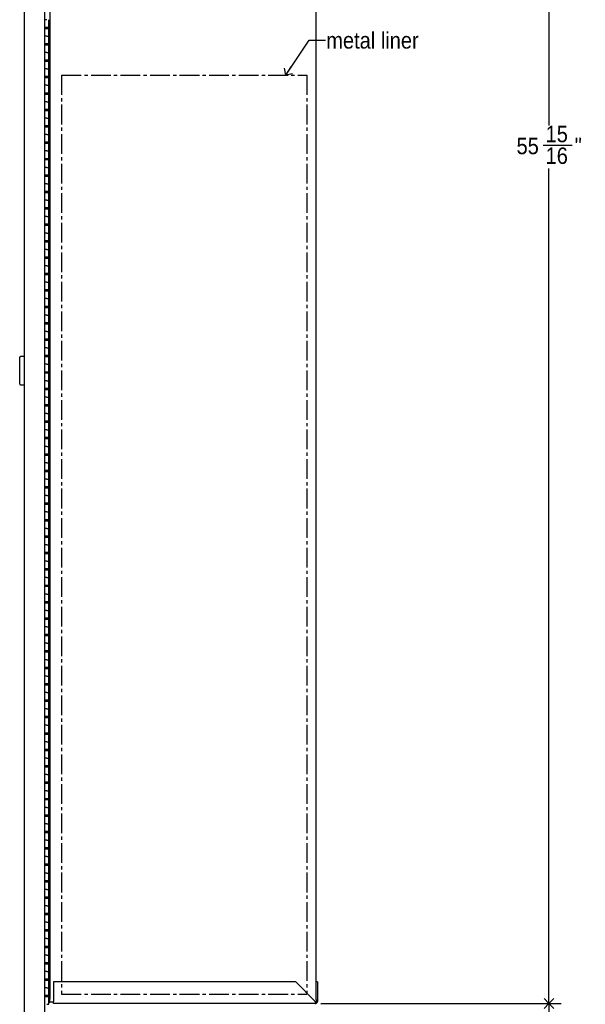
# Model space of a CAD drawing. Header units: inches. Extents: x 0 to 90, y 0 to 120.
# Tile 9 of 23: x 36 to 53, y 27 to 57. Entities that reach past the tile are written whole.
import ezdxf

# ---------------------------------------------------------------- set-up
doc = ezdxf.new("R2010")
doc.units = ezdxf.units.IN
doc.header["$MEASUREMENT"] = 0
doc.linetypes.add('SLD-Center', pattern=[0.75, 0.6, -0.05, 0.05, -0.05])
doc.linetypes.add('SLD-Solid', pattern=[0])
doc.layers.add('DIMS', color=5, linetype='SLD-Solid')
doc.layers.add('NOTES', color=1, linetype='SLD-Solid')
doc.styles.add('SLDTEXTSTYLE1', font='GOTHIC.TTF', dxfattribs={"width": 0.913})
doc.styles.get("Standard").update_dxf_attribs({"font": 'GOTHIC.TTF'})
doc.dimstyles.new('SLDDIMSTYLE1', dxfattribs={"dimtxt": 0.5, "dimasz": 0.3, "dimexe": 0, "dimexo": 0.0625, "dimgap": 0.125, "dimtad": 0, "dimtih": 1, "dimtoh": 1, "dimdec": 6, "dimrnd": 1e-09, "dimzin": 12, "dimdsep": 46, "dimlunit": 5, "dimtxsty": 'SLDTEXTSTYLE1', "dimblk1": 'OPEN90', "dimblk2": 'OPEN90', "dimsah": 1, "dimcen": 0.09, "dimadec": 0, "dimazin": 3, "dimtfac": 1, "dimtofl": 0, "dimtmove": 0, "dimatfit": 3, "dimldrblk": 'OPEN90', "dimfxl": 0, "dimfrac": 2, "dimtolj": 1, "dimtzin": 12, "dimarcsym": 0})
doc.dimstyles.new('SLDDIMSTYLE2', dxfattribs={"dimtxt": 0.18, "dimasz": 0.3, "dimexe": 0, "dimexo": 0.0625, "dimgap": 0, "dimtad": 0, "dimtih": 1, "dimtoh": 1, "dimdec": 0, "dimrnd": 1e-09, "dimzin": 0, "dimdsep": 46, "dimlunit": 5, "dimtxsty": 'Standard', "dimblk1": 'OPEN90', "dimblk2": 'OPEN90', "dimsah": 1, "dimcen": 0.09, "dimadec": 0, "dimazin": 0, "dimtfac": 0.3, "dimtdec": 0, "dimtofl": 0, "dimtmove": 0, "dimatfit": 3, "dimldrblk": 'OPEN90', "dimfxl": 0, "dimfrac": 2, "dimtolj": 1, "dimtzin": 0, "dimarcsym": 0})

# ---------------------------------------------------------------- blocks, each defined once
blk = doc.blocks.new('_Open90')
at = {"color": 0, "linetype": 'ByBlock', "lineweight": -2}
for p, q in [((0, 0), (-1, 0)), ((-0.5, 0.5), (0, 0)), ((0, 0), (-0.5, -0.5))]:
    blk.add_line(p, q, dxfattribs=at)
blk = doc.blocks.new('_D_5')
at = {"layer": 'DIMS'}
for p, q in [((45.096, 26.659), (52.423, 26.659)), ((52.048, 26.659), (52.048, 24.534)), ((51.872, 23.932), (52.388, 23.932)), ((52.048, 20.282), (52.048, 23.227)), ((42.45, 20.282), (52.423, 20.282))]:
    blk.add_line(p, q, dxfattribs=at)
at = {"layer": 'DIMS', "xscale": 0.3, "yscale": 0.3}
for p, rotation in [((52.048, 26.659), 90.00000000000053), ((52.048, 20.282), 270.0000000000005)]:
    blk.add_blockref('_Open90', p, dxfattribs=dict(at, rotation=rotation))
at = {"layer": 'DIMS', "char_height": 0.5, "attachment_point": 1, "style": 'SLDTEXTSTYLE1'}
for s, insert in [('3', (51.945, 24.526)), ('6', (51.429, 24.161)), ('"', (52.461, 24.161)), ('8', (51.945, 23.865))]:
    blk.add_mtext(s, dxfattribs=dict(at, insert=insert))
blk = doc.blocks.new('_D_7')
at = {"layer": 'DIMS'}
for p, q in [((45.096, 82.606), (52.423, 82.606)), ((52.048, 82.606), (52.048, 53.409)), ((51.872, 52.807), (52.757, 52.807)), ((52.048, 26.659), (52.048, 52.101)), ((45.096, 26.659), (52.423, 26.659))]:
    blk.add_line(p, q, dxfattribs=at)
at = {"layer": 'DIMS', "xscale": 0.3, "yscale": 0.3}
for p, rotation in [((52.048, 82.606, -6.254), 90.00000000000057), ((52.048, 26.659, -6.254), 270.0000000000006)]:
    blk.add_blockref('_Open90', p, dxfattribs=dict(at, rotation=rotation))
at = {"layer": 'DIMS', "char_height": 0.5, "attachment_point": 1, "style": 'SLDTEXTSTYLE1'}
for s, insert in [('15', (51.945, 53.401)), ('55', (51.06, 53.036)), ('"', (52.831, 53.036)), ('16', (51.945, 52.74))]:
    blk.add_mtext(s, dxfattribs=dict(at, insert=insert))

msp = doc.modelspace()

# ---------------------------------------------------------------- linework, layer by layer
at = {"color": 7, "linetype": 'SLD-Solid', "lineweight": 25}
for p, q in [((36.0763161, 26.0043987), (36.0763161, 83.2047987)), ((36.6886161, 26.0043987), (36.6886161, 83.2047987)), ((36.8461161, 82.4702987), (36.8461161, 26.7952987)), ((44.9586161, 26.7713326), (44.9586161, 82.4942648)), ((36.7486161, 56.6337987), (36.6886161, 56.6337987)), ((36.6886161, 56.4087987), (36.7486161, 56.4087987)), ((36.7033161, 56.4087987), (36.7033161, 56.3587987)), ((36.7486161, 56.4087987), (36.8111161, 56.4087987)), ((36.7511161, 56.4087987), (36.7511161, 56.3587987)), ((36.7761161, 56.3587987), (36.7761161, 56.4087987)), ((36.8111161, 56.4087987), (36.8111161, 56.6337987)), ((36.8111161, 56.4087987), (36.8111161, 56.3587987)), ((36.8111161, 56.3587987), (36.6886161, 56.3587987)), ((36.7486161, 56.1337987), (36.6886161, 56.1337987)), ((36.7486161, 56.1337987), (36.8111161, 56.1337987)), ((36.8111161, 56.1337987), (36.8111161, 56.3587987)), ((36.8111161, 55.9087987), (36.8111161, 56.1337987)), ((36.6886161, 55.9087987), (36.7486161, 55.9087987)), ((36.8111161, 55.8587987), (36.6886161, 55.8587987)), ((36.7033161, 55.9087987), (36.7033161, 55.8587987)), ((36.7486161, 55.9087987), (36.8111161, 55.9087987)), ((36.7511161, 55.9087987), (36.7511161, 55.8587987)), ((36.7761161, 55.8587987), (36.7761161, 55.9087987)), ((36.8111161, 55.9087987), (36.8111161, 55.8587987)), ((36.8111161, 55.6337987), (36.8111161, 55.8587987)), ((36.7486161, 55.6337987), (36.6886161, 55.6337987)), ((36.7486161, 55.6337987), (36.8111161, 55.6337987)), ((36.8111161, 55.4087987), (36.8111161, 55.6337987)), ((36.6886161, 55.4087987), (36.7486161, 55.4087987)), ((36.8111161, 55.3587987), (36.6886161, 55.3587987)), ((36.7033161, 55.4087987), (36.7033161, 55.3587987)), ((36.7486161, 55.4087987), (36.8111161, 55.4087987)), ((36.7511161, 55.4087987), (36.7511161, 55.3587987)), ((36.7761161, 55.3587987), (36.7761161, 55.4087987)), ((36.8111161, 55.4087987), (36.8111161, 55.3587987)), ((36.8111161, 55.1337987), (36.8111161, 55.3587987)), ((36.7486161, 55.1337987), (36.6886161, 55.1337987)), ((36.6886161, 54.9087987), (36.7486161, 54.9087987)), ((36.7033161, 54.9087987), (36.7033161, 54.8587987)), ((36.7486161, 55.1337987), (36.8111161, 55.1337987)), ((36.7486161, 54.9087987), (36.8111161, 54.9087987)), ((36.7511161, 54.9087987), (36.7511161, 54.8587987)), ((36.7761161, 54.8587987), (36.7761161, 54.9087987)), ((36.8111161, 54.9087987), (36.8111161, 55.1337987)), ((36.8111161, 54.9087987), (36.8111161, 54.8587987)), ((36.8111161, 54.8587987), (36.6886161, 54.8587987)), ((36.7486161, 54.6337987), (36.6886161, 54.6337987)), ((36.7486161, 54.6337987), (36.8111161, 54.6337987)), ((36.8111161, 54.6337987), (36.8111161, 54.8587987)), ((36.8111161, 54.4087987), (36.8111161, 54.6337987)), ((36.6886161, 54.4087987), (36.7486161, 54.4087987)), ((36.8111161, 54.3587987), (36.6886161, 54.3587987)), ((36.7033161, 54.4087987), (36.7033161, 54.3587987)), ((36.7486161, 54.4087987), (36.8111161, 54.4087987)), ((36.7511161, 54.4087987), (36.7511161, 54.3587987)), ((36.7761161, 54.3587987), (36.7761161, 54.4087987)), ((36.8111161, 54.4087987), (36.8111161, 54.3587987)), ((36.8111161, 54.1337987), (36.8111161, 54.3587987)), ((36.7486161, 54.1337987), (36.6886161, 54.1337987)), ((36.7486161, 54.1337987), (36.8111161, 54.1337987)), ((36.8111161, 53.9087987), (36.8111161, 54.1337987)), ((36.6886161, 53.9087987), (36.7486161, 53.9087987)), ((36.8111161, 53.8587987), (36.6886161, 53.8587987)), ((36.7033161, 53.9087987), (36.7033161, 53.8587987)), ((36.7486161, 53.9087987), (36.8111161, 53.9087987)), ((36.7511161, 53.9087987), (36.7511161, 53.8587987)), ((36.7761161, 53.8587987), (36.7761161, 53.9087987)), ((36.8111161, 53.9087987), (36.8111161, 53.8587987)), ((36.8111161, 53.6337987), (36.8111161, 53.8587987)), ((36.7486161, 53.6337987), (36.6886161, 53.6337987)), ((36.6886161, 53.4087987), (36.7486161, 53.4087987)), ((36.7033161, 53.4087987), (36.7033161, 53.3587987)), ((36.7486161, 53.6337987), (36.8111161, 53.6337987)), ((36.7486161, 53.4087987), (36.8111161, 53.4087987)), ((36.7511161, 53.4087987), (36.7511161, 53.3587987)), ((36.7761161, 53.3587987), (36.7761161, 53.4087987)), ((36.8111161, 53.4087987), (36.8111161, 53.6337987)), ((36.8111161, 53.4087987), (36.8111161, 53.3587987)), ((36.8111161, 53.3587987), (36.6886161, 53.3587987)), ((36.7486161, 53.1337987), (36.6886161, 53.1337987)), ((36.7486161, 53.1337987), (36.8111161, 53.1337987)), ((36.8111161, 53.1337987), (36.8111161, 53.3587987)), ((36.8111161, 52.9087987), (36.8111161, 53.1337987)), ((36.6886161, 52.9087987), (36.7486161, 52.9087987)), ((36.8111161, 52.8587987), (36.6886161, 52.8587987)), ((36.7033161, 52.9087987), (36.7033161, 52.8587987)), ((36.7486161, 52.9087987), (36.8111161, 52.9087987)), ((36.7511161, 52.9087987), (36.7511161, 52.8587987)), ((36.7761161, 52.8587987), (36.7761161, 52.9087987)), ((36.8111161, 52.9087987), (36.8111161, 52.8587987)), ((36.8111161, 52.6337987), (36.8111161, 52.8587987)), ((36.7486161, 52.6337987), (36.6886161, 52.6337987)), ((36.7486161, 52.6337987), (36.8111161, 52.6337987)), ((36.8111161, 52.4087987), (36.8111161, 52.6337987)), ((36.6886161, 52.4087987), (36.7486161, 52.4087987)), ((36.8111161, 52.3587987), (36.6886161, 52.3587987)), ((36.7033161, 52.4087987), (36.7033161, 52.3587987)), ((36.7486161, 52.4087987), (36.8111161, 52.4087987)), ((36.7511161, 52.4087987), (36.7511161, 52.3587987)), ((36.7761161, 52.3587987), (36.7761161, 52.4087987)), ((36.8111161, 52.4087987), (36.8111161, 52.3587987)), ((36.8111161, 52.1337987), (36.8111161, 52.3587987)), ((36.7486161, 52.1337987), (36.6886161, 52.1337987)), ((36.6886161, 51.9087987), (36.7486161, 51.9087987)), ((36.7033161, 51.9087987), (36.7033161, 51.8587987)), ((36.7486161, 52.1337987), (36.8111161, 52.1337987)), ((36.7486161, 51.9087987), (36.8111161, 51.9087987)), ((36.7511161, 51.9087987), (36.7511161, 51.8587987)), ((36.7761161, 51.8587987), (36.7761161, 51.9087987)), ((36.8111161, 51.9087987), (36.8111161, 52.1337987)), ((36.8111161, 51.9087987), (36.8111161, 51.8587987)), ((36.8111161, 51.8587987), (36.6886161, 51.8587987)), ((36.7486161, 51.6337987), (36.6886161, 51.6337987)), ((36.7486161, 51.6337987), (36.8111161, 51.6337987)), ((36.8111161, 51.6337987), (36.8111161, 51.8587987)), ((36.8111161, 51.4087987), (36.8111161, 51.6337987)), ((36.6886161, 51.4087987), (36.7486161, 51.4087987)), ((36.8111161, 51.3587987), (36.6886161, 51.3587987)), ((36.7033161, 51.4087987), (36.7033161, 51.3587987)), ((36.7486161, 51.4087987), (36.8111161, 51.4087987)), ((36.7511161, 51.4087987), (36.7511161, 51.3587987)), ((36.7761161, 51.3587987), (36.7761161, 51.4087987)), ((36.8111161, 51.4087987), (36.8111161, 51.3587987)), ((36.8111161, 51.1337987), (36.8111161, 51.3587987)), ((36.7486161, 51.1337987), (36.6886161, 51.1337987)), ((36.7486161, 51.1337987), (36.8111161, 51.1337987)), ((36.8111161, 50.9087987), (36.8111161, 51.1337987)), ((36.6886161, 50.9087987), (36.7486161, 50.9087987)), ((36.8111161, 50.8587987), (36.6886161, 50.8587987)), ((36.7033161, 50.9087987), (36.7033161, 50.8587987)), ((36.7486161, 50.9087987), (36.8111161, 50.9087987)), ((36.7511161, 50.9087987), (36.7511161, 50.8587987)), ((36.7761161, 50.8587987), (36.7761161, 50.9087987)), ((36.8111161, 50.9087987), (36.8111161, 50.8587987)), ((36.8111161, 50.6337987), (36.8111161, 50.8587987)), ((36.7486161, 50.6337987), (36.6886161, 50.6337987)), ((36.6886161, 50.4087987), (36.7486161, 50.4087987)), ((36.7033161, 50.4087987), (36.7033161, 50.3587987)), ((36.7486161, 50.6337987), (36.8111161, 50.6337987)), ((36.7486161, 50.4087987), (36.8111161, 50.4087987)), ((36.7511161, 50.4087987), (36.7511161, 50.3587987)), ((36.7761161, 50.3587987), (36.7761161, 50.4087987)), ((36.8111161, 50.4087987), (36.8111161, 50.6337987)), ((36.8111161, 50.4087987), (36.8111161, 50.3587987)), ((36.8111161, 50.3587987), (36.6886161, 50.3587987)), ((36.7486161, 50.1337987), (36.6886161, 50.1337987)), ((36.7486161, 50.1337987), (36.8111161, 50.1337987)), ((36.8111161, 50.1337987), (36.8111161, 50.3587987)), ((36.8111161, 49.9087987), (36.8111161, 50.1337987)), ((36.6886161, 49.9087987), (36.7486161, 49.9087987)), ((36.8111161, 49.8587987), (36.6886161, 49.8587987)), ((36.7033161, 49.9087987), (36.7033161, 49.8587987)), ((36.7486161, 49.9087987), (36.8111161, 49.9087987)), ((36.7511161, 49.9087987), (36.7511161, 49.8587987)), ((36.7761161, 49.8587987), (36.7761161, 49.9087987)), ((36.8111161, 49.9087987), (36.8111161, 49.8587987)), ((36.8111161, 49.6337987), (36.8111161, 49.8587987)), ((36.7486161, 49.6337987), (36.6886161, 49.6337987)), ((36.7486161, 49.6337987), (36.8111161, 49.6337987)), ((36.8111161, 49.4087987), (36.8111161, 49.6337987)), ((36.6886161, 49.4087987), (36.7486161, 49.4087987)), ((36.8111161, 49.3587987), (36.6886161, 49.3587987)), ((36.7033161, 49.4087987), (36.7033161, 49.3587987)), ((36.7486161, 49.4087987), (36.8111161, 49.4087987)), ((36.7511161, 49.4087987), (36.7511161, 49.3587987)), ((36.7761161, 49.3587987), (36.7761161, 49.4087987)), ((36.8111161, 49.4087987), (36.8111161, 49.3587987)), ((36.8111161, 49.1337987), (36.8111161, 49.3587987)), ((36.7486161, 49.1337987), (36.6886161, 49.1337987)), ((36.6886161, 48.9087987), (36.7486161, 48.9087987)), ((36.7033161, 48.9087987), (36.7033161, 48.8587987)), ((36.7486161, 49.1337987), (36.8111161, 49.1337987)), ((36.7486161, 48.9087987), (36.8111161, 48.9087987)), ((36.7511161, 48.9087987), (36.7511161, 48.8587987)), ((36.7761161, 48.8587987), (36.7761161, 48.9087987)), ((36.8111161, 48.9087987), (36.8111161, 49.1337987)), ((36.8111161, 48.9087987), (36.8111161, 48.8587987)), ((36.8111161, 48.8587987), (36.6886161, 48.8587987)), ((36.7486161, 48.6337987), (36.6886161, 48.6337987)), ((36.7486161, 48.6337987), (36.8111161, 48.6337987)), ((36.8111161, 48.6337987), (36.8111161, 48.8587987)), ((36.8111161, 48.4087987), (36.8111161, 48.6337987)), ((36.6886161, 48.4087987), (36.7486161, 48.4087987)), ((36.8111161, 48.3587987), (36.6886161, 48.3587987)), ((36.7033161, 48.4087987), (36.7033161, 48.3587987)), ((36.7486161, 48.4087987), (36.8111161, 48.4087987)), ((36.7511161, 48.4087987), (36.7511161, 48.3587987)), ((36.7761161, 48.3587987), (36.7761161, 48.4087987)), ((36.8111161, 48.4087987), (36.8111161, 48.3587987)), ((36.8111161, 48.1337987), (36.8111161, 48.3587987)), ((36.7486161, 48.1337987), (36.6886161, 48.1337987)), ((36.7486161, 48.1337987), (36.8111161, 48.1337987)), ((36.8111161, 47.9087987), (36.8111161, 48.1337987)), ((36.6886161, 47.9087987), (36.7486161, 47.9087987)), ((36.8111161, 47.8587987), (36.6886161, 47.8587987)), ((36.7033161, 47.9087987), (36.7033161, 47.8587987)), ((36.7486161, 47.9087987), (36.8111161, 47.9087987)), ((36.7511161, 47.9087987), (36.7511161, 47.8587987)), ((36.7761161, 47.8587987), (36.7761161, 47.9087987)), ((36.8111161, 47.9087987), (36.8111161, 47.8587987)), ((36.8111161, 47.6337987), (36.8111161, 47.8587987)), ((36.7486161, 47.6337987), (36.6886161, 47.6337987)), ((36.6886161, 47.4087987), (36.7486161, 47.4087987)), ((36.7033161, 47.4087987), (36.7033161, 47.3587987)), ((36.7486161, 47.6337987), (36.8111161, 47.6337987)), ((36.7486161, 47.4087987), (36.8111161, 47.4087987)), ((36.7511161, 47.4087987), (36.7511161, 47.3587987)), ((36.7761161, 47.3587987), (36.7761161, 47.4087987)), ((36.8111161, 47.4087987), (36.8111161, 47.6337987)), ((36.8111161, 47.4087987), (36.8111161, 47.3587987)), ((36.8111161, 47.3587987), (36.6886161, 47.3587987)), ((36.7486161, 47.1337987), (36.6886161, 47.1337987)), ((36.7486161, 47.1337987), (36.8111161, 47.1337987)), ((36.8111161, 47.1337987), (36.8111161, 47.3587987)), ((36.8111161, 46.9087987), (36.8111161, 47.1337987)), ((36.6886161, 46.9087987), (36.7486161, 46.9087987)), ((36.8111161, 46.8587987), (36.6886161, 46.8587987)), ((36.7033161, 46.9087987), (36.7033161, 46.8587987)), ((36.7486161, 46.9087987), (36.8111161, 46.9087987)), ((36.7511161, 46.9087987), (36.7511161, 46.8587987)), ((36.7761161, 46.8587987), (36.7761161, 46.9087987)), ((36.8111161, 46.9087987), (36.8111161, 46.8587987)), ((36.8111161, 46.6337987), (36.8111161, 46.8587987)), ((36.7486161, 46.6337987), (36.6886161, 46.6337987)), ((36.7486161, 46.6337987), (36.8111161, 46.6337987)), ((36.8111161, 46.4087987), (36.8111161, 46.6337987)), ((35.9263161, 45.5325987), (35.9263161, 46.3475987)), ((36.0763161, 46.3675987), (35.9463161, 46.3675987)), ((36.6886161, 46.4087987), (36.7486161, 46.4087987)), ((36.8111161, 46.3587987), (36.6886161, 46.3587987)), ((36.7033161, 46.4087987), (36.7033161, 46.3587987)), ((36.7486161, 46.4087987), (36.8111161, 46.4087987)), ((36.7511161, 46.4087987), (36.7511161, 46.3587987)), ((36.7761161, 46.3587987), (36.7761161, 46.4087987)), ((36.8111161, 46.4087987), (36.8111161, 46.3587987)), ((36.8111161, 46.1337987), (36.8111161, 46.3587987)), ((36.7486161, 46.1337987), (36.6886161, 46.1337987)), ((36.6886161, 45.9087987), (36.7486161, 45.9087987)), ((36.7433161, 45.8587987), (36.7433161, 45.9087987)), ((36.7486161, 46.1337987), (36.8111161, 46.1337987)), ((36.7486161, 45.9087987), (36.8111161, 45.9087987)), ((36.7761161, 45.8587987), (36.7761161, 45.9087987)), ((36.8111161, 45.9087987), (36.8111161, 46.1337987)), ((36.8111161, 45.9087987), (36.8111161, 45.8587987)), ((36.8111161, 45.8587987), (36.6886161, 45.8587987)), ((36.7486161, 45.6337987), (36.6886161, 45.6337987)), ((36.7486161, 45.6337987), (36.8111161, 45.6337987)), ((36.8111161, 45.6337987), (36.8111161, 45.8587987)), ((36.8111161, 45.4087987), (36.8111161, 45.6337987)), ((35.9463161, 45.5125987), (36.0763161, 45.5125987)), ((36.6886161, 45.4087987), (36.7486161, 45.4087987)), ((36.8111161, 45.3587987), (36.6886161, 45.3587987)), ((36.7033161, 45.4087987), (36.7033161, 45.3587987)), ((36.7486161, 45.4087987), (36.8111161, 45.4087987)), ((36.7511161, 45.4087987), (36.7511161, 45.3587987)), ((36.7761161, 45.3587987), (36.7761161, 45.4087987)), ((36.8111161, 45.4087987), (36.8111161, 45.3587987)), ((36.8111161, 45.1337987), (36.8111161, 45.3587987)), ((36.7486161, 45.1337987), (36.6886161, 45.1337987)), ((36.7486161, 45.1337987), (36.8111161, 45.1337987)), ((36.8111161, 44.9087987), (36.8111161, 45.1337987)), ((36.6886161, 44.9087987), (36.7486161, 44.9087987)), ((36.8111161, 44.8587987), (36.6886161, 44.8587987)), ((36.7033161, 44.9087987), (36.7033161, 44.8587987)), ((36.7486161, 44.9087987), (36.8111161, 44.9087987)), ((36.7511161, 44.9087987), (36.7511161, 44.8587987)), ((36.7761161, 44.8587987), (36.7761161, 44.9087987)), ((36.8111161, 44.9087987), (36.8111161, 44.8587987)), ((36.8111161, 44.6337987), (36.8111161, 44.8587987)), ((36.7486161, 44.6337987), (36.6886161, 44.6337987)), ((36.6886161, 44.4087987), (36.7486161, 44.4087987)), ((36.7033161, 44.4087987), (36.7033161, 44.3587987)), ((36.7486161, 44.6337987), (36.8111161, 44.6337987)), ((36.7486161, 44.4087987), (36.8111161, 44.4087987)), ((36.7511161, 44.4087987), (36.7511161, 44.3587987)), ((36.7761161, 44.3587987), (36.7761161, 44.4087987)), ((36.8111161, 44.4087987), (36.8111161, 44.6337987)), ((36.8111161, 44.4087987), (36.8111161, 44.3587987)), ((36.8111161, 44.3587987), (36.6886161, 44.3587987)), ((36.7486161, 44.1337987), (36.6886161, 44.1337987)), ((36.7486161, 44.1337987), (36.8111161, 44.1337987)), ((36.8111161, 44.1337987), (36.8111161, 44.3587987)), ((36.8111161, 43.9087987), (36.8111161, 44.1337987)), ((36.6886161, 43.9087987), (36.7486161, 43.9087987)), ((36.8111161, 43.8587987), (36.6886161, 43.8587987)), ((36.7033161, 43.9087987), (36.7033161, 43.8587987)), ((36.7486161, 43.9087987), (36.8111161, 43.9087987)), ((36.7511161, 43.9087987), (36.7511161, 43.8587987)), ((36.7761161, 43.8587987), (36.7761161, 43.9087987)), ((36.8111161, 43.9087987), (36.8111161, 43.8587987)), ((36.8111161, 43.6337987), (36.8111161, 43.8587987)), ((36.7486161, 43.6337987), (36.6886161, 43.6337987)), ((36.7486161, 43.6337987), (36.8111161, 43.6337987)), ((36.8111161, 43.4087987), (36.8111161, 43.6337987)), ((36.6886161, 43.4087987), (36.7486161, 43.4087987)), ((36.8111161, 43.3587987), (36.6886161, 43.3587987)), ((36.7033161, 43.4087987), (36.7033161, 43.3587987)), ((36.7486161, 43.4087987), (36.8111161, 43.4087987)), ((36.7511161, 43.4087987), (36.7511161, 43.3587987)), ((36.7761161, 43.3587987), (36.7761161, 43.4087987)), ((36.8111161, 43.4087987), (36.8111161, 43.3587987)), ((36.8111161, 43.1337987), (36.8111161, 43.3587987)), ((36.7486161, 43.1337987), (36.6886161, 43.1337987)), ((36.6886161, 42.9087987), (36.7486161, 42.9087987)), ((36.7033161, 42.9087987), (36.7033161, 42.8587987)), ((36.7486161, 43.1337987), (36.8111161, 43.1337987)), ((36.7486161, 42.9087987), (36.8111161, 42.9087987)), ((36.7511161, 42.9087987), (36.7511161, 42.8587987)), ((36.7761161, 42.8587987), (36.7761161, 42.9087987)), ((36.8111161, 42.9087987), (36.8111161, 43.1337987)), ((36.8111161, 42.9087987), (36.8111161, 42.8587987)), ((36.8111161, 42.8587987), (36.6886161, 42.8587987)), ((36.7486161, 42.6337987), (36.6886161, 42.6337987)), ((36.7486161, 42.6337987), (36.8111161, 42.6337987)), ((36.8111161, 42.6337987), (36.8111161, 42.8587987)), ((36.8111161, 42.4087987), (36.8111161, 42.6337987)), ((36.6886161, 42.4087987), (36.7486161, 42.4087987)), ((36.8111161, 42.3587987), (36.6886161, 42.3587987)), ((36.7033161, 42.4087987), (36.7033161, 42.3587987)), ((36.7486161, 42.4087987), (36.8111161, 42.4087987)), ((36.7511161, 42.4087987), (36.7511161, 42.3587987)), ((36.7761161, 42.3587987), (36.7761161, 42.4087987)), ((36.8111161, 42.4087987), (36.8111161, 42.3587987)), ((36.8111161, 42.1337987), (36.8111161, 42.3587987)), ((36.7486161, 42.1337987), (36.6886161, 42.1337987)), ((36.7486161, 42.1337987), (36.8111161, 42.1337987)), ((36.8111161, 41.9087987), (36.8111161, 42.1337987)), ((36.6886161, 41.9087987), (36.7486161, 41.9087987)), ((36.8111161, 41.8587987), (36.6886161, 41.8587987)), ((36.7033161, 41.9087987), (36.7033161, 41.8587987)), ((36.7486161, 41.9087987), (36.8111161, 41.9087987)), ((36.7511161, 41.9087987), (36.7511161, 41.8587987)), ((36.7761161, 41.8587987), (36.7761161, 41.9087987)), ((36.8111161, 41.9087987), (36.8111161, 41.8587987)), ((36.8111161, 41.6337987), (36.8111161, 41.8587987)), ((36.7486161, 41.6337987), (36.6886161, 41.6337987)), ((36.6886161, 41.4087987), (36.7486161, 41.4087987)), ((36.7033161, 41.4087987), (36.7033161, 41.3587987)), ((36.7486161, 41.6337987), (36.8111161, 41.6337987)), ((36.7486161, 41.4087987), (36.8111161, 41.4087987)), ((36.7511161, 41.4087987), (36.7511161, 41.3587987)), ((36.7761161, 41.3587987), (36.7761161, 41.4087987)), ((36.8111161, 41.4087987), (36.8111161, 41.6337987)), ((36.8111161, 41.4087987), (36.8111161, 41.3587987)), ((36.8111161, 41.3587987), (36.6886161, 41.3587987)), ((36.7486161, 41.1337987), (36.6886161, 41.1337987)), ((36.7486161, 41.1337987), (36.8111161, 41.1337987)), ((36.8111161, 41.1337987), (36.8111161, 41.3587987)), ((36.8111161, 40.9087987), (36.8111161, 41.1337987)), ((36.6886161, 40.9087987), (36.7486161, 40.9087987)), ((36.8111161, 40.8587987), (36.6886161, 40.8587987)), ((36.7033161, 40.9087987), (36.7033161, 40.8587987)), ((36.7486161, 40.9087987), (36.8111161, 40.9087987)), ((36.7511161, 40.9087987), (36.7511161, 40.8587987)), ((36.7761161, 40.8587987), (36.7761161, 40.9087987)), ((36.8111161, 40.9087987), (36.8111161, 40.8587987)), ((36.8111161, 40.6337987), (36.8111161, 40.8587987)), ((36.7486161, 40.6337987), (36.6886161, 40.6337987)), ((36.7486161, 40.6337987), (36.8111161, 40.6337987)), ((36.8111161, 40.4087987), (36.8111161, 40.6337987)), ((36.6886161, 40.4087987), (36.7486161, 40.4087987)), ((36.8111161, 40.3587987), (36.6886161, 40.3587987)), ((36.7033161, 40.4087987), (36.7033161, 40.3587987)), ((36.7486161, 40.4087987), (36.8111161, 40.4087987)), ((36.7511161, 40.4087987), (36.7511161, 40.3587987)), ((36.7761161, 40.3587987), (36.7761161, 40.4087987)), ((36.8111161, 40.4087987), (36.8111161, 40.3587987)), ((36.8111161, 40.1337987), (36.8111161, 40.3587987)), ((36.7486161, 40.1337987), (36.6886161, 40.1337987)), ((36.6886161, 39.9087987), (36.7486161, 39.9087987)), ((36.7033161, 39.9087987), (36.7033161, 39.8587987)), ((36.7486161, 40.1337987), (36.8111161, 40.1337987)), ((36.7486161, 39.9087987), (36.8111161, 39.9087987)), ((36.7511161, 39.9087987), (36.7511161, 39.8587987)), ((36.7761161, 39.8587987), (36.7761161, 39.9087987)), ((36.8111161, 39.9087987), (36.8111161, 40.1337987)), ((36.8111161, 39.9087987), (36.8111161, 39.8587987)), ((36.8111161, 39.8587987), (36.6886161, 39.8587987)), ((36.7486161, 39.6337987), (36.6886161, 39.6337987)), ((36.7486161, 39.6337987), (36.8111161, 39.6337987)), ((36.8111161, 39.6337987), (36.8111161, 39.8587987)), ((36.8111161, 39.4087987), (36.8111161, 39.6337987)), ((36.6886161, 39.4087987), (36.7486161, 39.4087987)), ((36.8111161, 39.3587987), (36.6886161, 39.3587987)), ((36.7033161, 39.4087987), (36.7033161, 39.3587987)), ((36.7486161, 39.4087987), (36.8111161, 39.4087987)), ((36.7511161, 39.4087987), (36.7511161, 39.3587987)), ((36.7761161, 39.3587987), (36.7761161, 39.4087987)), ((36.8111161, 39.4087987), (36.8111161, 39.3587987)), ((36.8111161, 39.1337987), (36.8111161, 39.3587987)), ((36.7486161, 39.1337987), (36.6886161, 39.1337987)), ((36.7486161, 39.1337987), (36.8111161, 39.1337987)), ((36.8111161, 38.9087987), (36.8111161, 39.1337987)), ((36.6886161, 38.9087987), (36.7486161, 38.9087987)), ((36.8111161, 38.8587987), (36.6886161, 38.8587987)), ((36.7033161, 38.9087987), (36.7033161, 38.8587987)), ((36.7486161, 38.9087987), (36.8111161, 38.9087987)), ((36.7511161, 38.9087987), (36.7511161, 38.8587987)), ((36.7761161, 38.8587987), (36.7761161, 38.9087987)), ((36.8111161, 38.9087987), (36.8111161, 38.8587987)), ((36.8111161, 38.6337987), (36.8111161, 38.8587987)), ((36.7486161, 38.6337987), (36.6886161, 38.6337987)), ((36.6886161, 38.4087987), (36.7486161, 38.4087987)), ((36.7033161, 38.4087987), (36.7033161, 38.3587987)), ((36.7486161, 38.6337987), (36.8111161, 38.6337987)), ((36.7486161, 38.4087987), (36.8111161, 38.4087987)), ((36.7511161, 38.4087987), (36.7511161, 38.3587987)), ((36.7761161, 38.3587987), (36.7761161, 38.4087987)), ((36.8111161, 38.4087987), (36.8111161, 38.6337987)), ((36.8111161, 38.4087987), (36.8111161, 38.3587987)), ((36.8111161, 38.3587987), (36.6886161, 38.3587987)), ((36.7486161, 38.1337987), (36.6886161, 38.1337987)), ((36.7486161, 38.1337987), (36.8111161, 38.1337987)), ((36.8111161, 38.1337987), (36.8111161, 38.3587987)), ((36.8111161, 37.9087987), (36.8111161, 38.1337987)), ((36.6886161, 37.9087987), (36.7486161, 37.9087987)), ((36.8111161, 37.8587987), (36.6886161, 37.8587987)), ((36.7033161, 37.9087987), (36.7033161, 37.8587987)), ((36.7486161, 37.9087987), (36.8111161, 37.9087987)), ((36.7511161, 37.9087987), (36.7511161, 37.8587987)), ((36.7761161, 37.8587987), (36.7761161, 37.9087987)), ((36.8111161, 37.9087987), (36.8111161, 37.8587987)), ((36.8111161, 37.6337987), (36.8111161, 37.8587987)), ((36.7486161, 37.6337987), (36.6886161, 37.6337987)), ((36.7486161, 37.6337987), (36.8111161, 37.6337987)), ((36.8111161, 37.4087987), (36.8111161, 37.6337987)), ((36.6886161, 37.4087987), (36.7486161, 37.4087987)), ((36.8111161, 37.3587987), (36.6886161, 37.3587987)), ((36.7033161, 37.4087987), (36.7033161, 37.3587987)), ((36.7486161, 37.4087987), (36.8111161, 37.4087987)), ((36.7511161, 37.4087987), (36.7511161, 37.3587987)), ((36.7761161, 37.3587987), (36.7761161, 37.4087987)), ((36.8111161, 37.4087987), (36.8111161, 37.3587987)), ((36.8111161, 37.1337987), (36.8111161, 37.3587987)), ((36.7486161, 37.1337987), (36.6886161, 37.1337987)), ((36.6886161, 36.9087987), (36.7486161, 36.9087987)), ((36.7033161, 36.9087987), (36.7033161, 36.8587987)), ((36.7486161, 37.1337987), (36.8111161, 37.1337987)), ((36.7486161, 36.9087987), (36.8111161, 36.9087987)), ((36.7511161, 36.9087987), (36.7511161, 36.8587987)), ((36.7761161, 36.8587987), (36.7761161, 36.9087987)), ((36.8111161, 36.9087987), (36.8111161, 37.1337987)), ((36.8111161, 36.9087987), (36.8111161, 36.8587987)), ((36.8111161, 36.8587987), (36.6886161, 36.8587987)), ((36.7486161, 36.6337987), (36.6886161, 36.6337987)), ((36.7486161, 36.6337987), (36.8111161, 36.6337987)), ((36.8111161, 36.6337987), (36.8111161, 36.8587987)), ((36.8111161, 36.4087987), (36.8111161, 36.6337987)), ((36.6886161, 36.4087987), (36.7486161, 36.4087987)), ((36.8111161, 36.3587987), (36.6886161, 36.3587987)), ((36.7033161, 36.4087987), (36.7033161, 36.3587987)), ((36.7486161, 36.4087987), (36.8111161, 36.4087987)), ((36.7511161, 36.4087987), (36.7511161, 36.3587987)), ((36.7761161, 36.3587987), (36.7761161, 36.4087987)), ((36.8111161, 36.4087987), (36.8111161, 36.3587987)), ((36.8111161, 36.1337987), (36.8111161, 36.3587987)), ((36.7486161, 36.1337987), (36.6886161, 36.1337987)), ((36.7486161, 36.1337987), (36.8111161, 36.1337987)), ((36.8111161, 35.9087987), (36.8111161, 36.1337987)), ((36.6886161, 35.9087987), (36.7486161, 35.9087987)), ((36.8111161, 35.8587987), (36.6886161, 35.8587987)), ((36.7033161, 35.9087987), (36.7033161, 35.8587987)), ((36.7486161, 35.9087987), (36.8111161, 35.9087987)), ((36.7511161, 35.9087987), (36.7511161, 35.8587987)), ((36.7761161, 35.8587987), (36.7761161, 35.9087987)), ((36.8111161, 35.9087987), (36.8111161, 35.8587987)), ((36.8111161, 35.6337987), (36.8111161, 35.8587987)), ((36.7486161, 35.6337987), (36.6886161, 35.6337987)), ((36.6886161, 35.4087987), (36.7486161, 35.4087987)), ((36.7033161, 35.4087987), (36.7033161, 35.3587987)), ((36.7486161, 35.6337987), (36.8111161, 35.6337987)), ((36.7486161, 35.4087987), (36.8111161, 35.4087987)), ((36.7511161, 35.4087987), (36.7511161, 35.3587987)), ((36.7761161, 35.3587987), (36.7761161, 35.4087987)), ((36.8111161, 35.4087987), (36.8111161, 35.6337987)), ((36.8111161, 35.4087987), (36.8111161, 35.3587987)), ((36.8111161, 35.3587987), (36.6886161, 35.3587987)), ((36.7486161, 35.1337987), (36.6886161, 35.1337987)), ((36.7486161, 35.1337987), (36.8111161, 35.1337987)), ((36.8111161, 35.1337987), (36.8111161, 35.3587987)), ((36.8111161, 34.9087987), (36.8111161, 35.1337987)), ((36.6886161, 34.9087987), (36.7486161, 34.9087987)), ((36.8111161, 34.8587987), (36.6886161, 34.8587987)), ((36.7033161, 34.9087987), (36.7033161, 34.8587987)), ((36.7486161, 34.9087987), (36.8111161, 34.9087987)), ((36.7511161, 34.9087987), (36.7511161, 34.8587987)), ((36.7761161, 34.8587987), (36.7761161, 34.9087987)), ((36.8111161, 34.9087987), (36.8111161, 34.8587987)), ((36.8111161, 34.6337987), (36.8111161, 34.8587987)), ((36.7486161, 34.6337987), (36.6886161, 34.6337987)), ((36.7486161, 34.6337987), (36.8111161, 34.6337987)), ((36.8111161, 34.4087987), (36.8111161, 34.6337987)), ((36.6886161, 34.4087987), (36.7486161, 34.4087987)), ((36.8111161, 34.3587987), (36.6886161, 34.3587987)), ((36.7033161, 34.4087987), (36.7033161, 34.3587987)), ((36.7486161, 34.4087987), (36.8111161, 34.4087987)), ((36.7511161, 34.4087987), (36.7511161, 34.3587987)), ((36.7761161, 34.3587987), (36.7761161, 34.4087987)), ((36.8111161, 34.4087987), (36.8111161, 34.3587987)), ((36.8111161, 34.1337987), (36.8111161, 34.3587987)), ((36.7486161, 34.1337987), (36.6886161, 34.1337987)), ((36.6886161, 33.9087987), (36.7486161, 33.9087987)), ((36.7033161, 33.9087987), (36.7033161, 33.8587987)), ((36.7486161, 34.1337987), (36.8111161, 34.1337987)), ((36.7486161, 33.9087987), (36.8111161, 33.9087987)), ((36.7511161, 33.9087987), (36.7511161, 33.8587987)), ((36.7761161, 33.8587987), (36.7761161, 33.9087987)), ((36.8111161, 33.9087987), (36.8111161, 34.1337987)), ((36.8111161, 33.9087987), (36.8111161, 33.8587987)), ((36.8111161, 33.8587987), (36.6886161, 33.8587987)), ((36.7486161, 33.6337987), (36.6886161, 33.6337987)), ((36.7486161, 33.6337987), (36.8111161, 33.6337987)), ((36.8111161, 33.6337987), (36.8111161, 33.8587987)), ((36.8111161, 33.4087987), (36.8111161, 33.6337987)), ((36.6886161, 33.4087987), (36.7486161, 33.4087987)), ((36.8111161, 33.3587987), (36.6886161, 33.3587987)), ((36.7033161, 33.4087987), (36.7033161, 33.3587987)), ((36.7486161, 33.4087987), (36.8111161, 33.4087987)), ((36.7511161, 33.4087987), (36.7511161, 33.3587987)), ((36.7761161, 33.3587987), (36.7761161, 33.4087987)), ((36.8111161, 33.4087987), (36.8111161, 33.3587987)), ((36.8111161, 33.1337987), (36.8111161, 33.3587987)), ((36.7486161, 33.1337987), (36.6886161, 33.1337987)), ((36.7486161, 33.1337987), (36.8111161, 33.1337987)), ((36.8111161, 32.9087987), (36.8111161, 33.1337987)), ((36.6886161, 32.9087987), (36.7486161, 32.9087987)), ((36.8111161, 32.8587987), (36.6886161, 32.8587987)), ((36.7033161, 32.9087987), (36.7033161, 32.8587987)), ((36.7486161, 32.9087987), (36.8111161, 32.9087987)), ((36.7511161, 32.9087987), (36.7511161, 32.8587987)), ((36.7761161, 32.8587987), (36.7761161, 32.9087987)), ((36.8111161, 32.9087987), (36.8111161, 32.8587987)), ((36.8111161, 32.6337987), (36.8111161, 32.8587987)), ((36.7486161, 32.6337987), (36.6886161, 32.6337987)), ((36.6886161, 32.4087987), (36.7486161, 32.4087987)), ((36.7033161, 32.4087987), (36.7033161, 32.3587987)), ((36.7486161, 32.6337987), (36.8111161, 32.6337987)), ((36.7486161, 32.4087987), (36.8111161, 32.4087987)), ((36.7511161, 32.4087987), (36.7511161, 32.3587987)), ((36.7761161, 32.3587987), (36.7761161, 32.4087987)), ((36.8111161, 32.4087987), (36.8111161, 32.6337987)), ((36.8111161, 32.4087987), (36.8111161, 32.3587987)), ((36.8111161, 32.3587987), (36.6886161, 32.3587987)), ((36.7486161, 32.1337987), (36.6886161, 32.1337987)), ((36.7486161, 32.1337987), (36.8111161, 32.1337987)), ((36.8111161, 32.1337987), (36.8111161, 32.3587987)), ((36.8111161, 31.9087987), (36.8111161, 32.1337987)), ((36.6886161, 31.9087987), (36.7486161, 31.9087987)), ((36.8111161, 31.8587987), (36.6886161, 31.8587987)), ((36.7033161, 31.9087987), (36.7033161, 31.8587987)), ((36.7486161, 31.9087987), (36.8111161, 31.9087987)), ((36.7511161, 31.9087987), (36.7511161, 31.8587987)), ((36.7761161, 31.8587987), (36.7761161, 31.9087987)), ((36.8111161, 31.9087987), (36.8111161, 31.8587987)), ((36.8111161, 31.6337987), (36.8111161, 31.8587987)), ((36.7486161, 31.6337987), (36.6886161, 31.6337987)), ((36.7486161, 31.6337987), (36.8111161, 31.6337987)), ((36.8111161, 31.4087987), (36.8111161, 31.6337987)), ((36.6886161, 31.4087987), (36.7486161, 31.4087987)), ((36.8111161, 31.3587987), (36.6886161, 31.3587987)), ((36.7033161, 31.4087987), (36.7033161, 31.3587987)), ((36.7486161, 31.4087987), (36.8111161, 31.4087987)), ((36.7511161, 31.4087987), (36.7511161, 31.3587987)), ((36.7761161, 31.3587987), (36.7761161, 31.4087987)), ((36.8111161, 31.4087987), (36.8111161, 31.3587987)), ((36.8111161, 31.1337987), (36.8111161, 31.3587987)), ((36.7486161, 31.1337987), (36.6886161, 31.1337987)), ((36.6886161, 30.9087987), (36.7486161, 30.9087987)), ((36.7033161, 30.9087987), (36.7033161, 30.8587987)), ((36.7486161, 31.1337987), (36.8111161, 31.1337987)), ((36.7486161, 30.9087987), (36.8111161, 30.9087987)), ((36.7511161, 30.9087987), (36.7511161, 30.8587987)), ((36.7761161, 30.8587987), (36.7761161, 30.9087987)), ((36.8111161, 30.9087987), (36.8111161, 31.1337987)), ((36.8111161, 30.9087987), (36.8111161, 30.8587987)), ((36.8111161, 30.8587987), (36.6886161, 30.8587987)), ((36.7486161, 30.6337987), (36.6886161, 30.6337987)), ((36.7486161, 30.6337987), (36.8111161, 30.6337987)), ((36.8111161, 30.6337987), (36.8111161, 30.8587987)), ((36.8111161, 30.4087987), (36.8111161, 30.6337987)), ((36.6886161, 30.4087987), (36.7486161, 30.4087987)), ((36.8111161, 30.3587987), (36.6886161, 30.3587987)), ((36.7033161, 30.4087987), (36.7033161, 30.3587987)), ((36.7486161, 30.4087987), (36.8111161, 30.4087987)), ((36.7511161, 30.4087987), (36.7511161, 30.3587987)), ((36.7761161, 30.3587987), (36.7761161, 30.4087987)), ((36.8111161, 30.4087987), (36.8111161, 30.3587987)), ((36.8111161, 30.1337987), (36.8111161, 30.3587987)), ((36.7486161, 30.1337987), (36.6886161, 30.1337987)), ((36.7486161, 30.1337987), (36.8111161, 30.1337987)), ((36.8111161, 29.9087987), (36.8111161, 30.1337987)), ((36.6886161, 29.9087987), (36.7486161, 29.9087987)), ((36.8111161, 29.8587987), (36.6886161, 29.8587987)), ((36.7033161, 29.9087987), (36.7033161, 29.8587987)), ((36.7486161, 29.9087987), (36.8111161, 29.9087987)), ((36.7511161, 29.9087987), (36.7511161, 29.8587987)), ((36.7761161, 29.8587987), (36.7761161, 29.9087987)), ((36.8111161, 29.9087987), (36.8111161, 29.8587987)), ((36.8111161, 29.6337987), (36.8111161, 29.8587987)), ((36.7486161, 29.6337987), (36.6886161, 29.6337987)), ((36.6886161, 29.4087987), (36.7486161, 29.4087987)), ((36.7033161, 29.4087987), (36.7033161, 29.3587987)), ((36.7486161, 29.6337987), (36.8111161, 29.6337987)), ((36.7486161, 29.4087987), (36.8111161, 29.4087987)), ((36.7511161, 29.4087987), (36.7511161, 29.3587987)), ((36.7761161, 29.3587987), (36.7761161, 29.4087987)), ((36.8111161, 29.4087987), (36.8111161, 29.6337987)), ((36.8111161, 29.4087987), (36.8111161, 29.3587987)), ((36.8111161, 29.3587987), (36.6886161, 29.3587987)), ((36.7486161, 29.1337987), (36.6886161, 29.1337987)), ((36.7486161, 29.1337987), (36.8111161, 29.1337987)), ((36.8111161, 29.1337987), (36.8111161, 29.3587987)), ((36.8111161, 28.9087987), (36.8111161, 29.1337987)), ((36.6886161, 28.9087987), (36.7486161, 28.9087987)), ((36.8111161, 28.8587987), (36.6886161, 28.8587987)), ((36.7033161, 28.9087987), (36.7033161, 28.8587987)), ((36.7486161, 28.9087987), (36.8111161, 28.9087987)), ((36.7511161, 28.9087987), (36.7511161, 28.8587987)), ((36.7761161, 28.8587987), (36.7761161, 28.9087987)), ((36.8111161, 28.9087987), (36.8111161, 28.8587987)), ((36.8111161, 28.6337987), (36.8111161, 28.8587987)), ((36.7486161, 28.6337987), (36.6886161, 28.6337987)), ((36.7486161, 28.6337987), (36.8111161, 28.6337987)), ((36.8111161, 28.4087987), (36.8111161, 28.6337987)), ((36.6886161, 28.4087987), (36.7486161, 28.4087987)), ((36.8111161, 28.3587987), (36.6886161, 28.3587987)), ((36.7033161, 28.4087987), (36.7033161, 28.3587987)), ((36.7486161, 28.4087987), (36.8111161, 28.4087987)), ((36.7511161, 28.4087987), (36.7511161, 28.3587987)), ((36.7761161, 28.3587987), (36.7761161, 28.4087987)), ((36.8111161, 28.4087987), (36.8111161, 28.3587987)), ((36.8111161, 28.1337987), (36.8111161, 28.3587987)), ((36.7486161, 28.1337987), (36.6886161, 28.1337987)), ((36.6886161, 27.9087987), (36.7486161, 27.9087987)), ((36.7033161, 27.9087987), (36.7033161, 27.8587987)), ((36.7486161, 28.1337987), (36.8111161, 28.1337987)), ((36.7486161, 27.9087987), (36.8111161, 27.9087987)), ((36.7511161, 27.9087987), (36.7511161, 27.8587987)), ((36.7761161, 27.8587987), (36.7761161, 27.9087987)), ((36.8111161, 27.9087987), (36.8111161, 28.1337987)), ((36.8111161, 27.9087987), (36.8111161, 27.8587987)), ((36.8111161, 27.8587987), (36.6886161, 27.8587987)), ((36.7486161, 27.6337987), (36.6886161, 27.6337987)), ((36.7486161, 27.6337987), (36.8111161, 27.6337987)), ((36.8111161, 27.6337987), (36.8111161, 27.8587987)), ((36.8111161, 27.4087987), (36.8111161, 27.6337987)), ((36.6886161, 27.4087987), (36.7486161, 27.4087987)), ((36.8111161, 27.3587987), (36.6886161, 27.3587987)), ((36.7033161, 27.4087987), (36.7033161, 27.3587987)), ((36.7486161, 27.4087987), (36.8111161, 27.4087987)), ((36.7511161, 27.4087987), (36.7511161, 27.3587987)), ((36.7761161, 27.3587987), (36.7761161, 27.4087987)), ((36.8111161, 27.4087987), (36.8111161, 27.3587987)), ((36.8111161, 27.1337987), (36.8111161, 27.3587987)), ((44.3336161, 27.3202987), (36.9586161, 27.3202987)), ((36.9586161, 27.3202987), (36.9586161, 26.7242987)), ((44.9296161, 26.7242987), (44.3336161, 27.3202987)), ((44.9945161, 27.3202987), (44.9586161, 27.3202987)), ((44.9945161, 27.3202987), (44.9945161, 26.7242987)), ((36.7486161, 27.1337987), (36.6886161, 27.1337987)), ((36.7486161, 27.1337987), (36.8111161, 27.1337987)), ((36.8111161, 26.9087987), (36.8111161, 27.1337987)), ((36.6886161, 26.9087987), (36.7486161, 26.9087987)), ((36.8111161, 26.8587987), (36.6886161, 26.8587987)), ((36.7033161, 26.9087987), (36.7033161, 26.8587987)), ((36.7486161, 26.9087987), (36.8111161, 26.9087987)), ((36.7511161, 26.9087987), (36.7511161, 26.8587987)), ((36.7761161, 26.8587987), (36.7761161, 26.9087987)), ((36.8111161, 26.9087987), (36.8111161, 26.8587987)), ((36.8111161, 26.6337987), (36.8111161, 26.8587987)), ((36.8461161, 26.6952987), (36.8461161, 26.7952987)), ((36.9586161, 26.6593987), (36.9586161, 26.7242987)), ((44.9296161, 26.7242987), (44.9296161, 26.6593987)), ((44.9586161, 26.7713326), (44.9586161, 26.7242987)), ((44.9586161, 26.7242987), (44.9945161, 26.7242987)), ((36.7486161, 26.6337987), (36.8111161, 26.6337987)), ((36.8111161, 26.6952987), (36.8461161, 26.6952987)), ((36.8751161, 26.6952987), (36.8461161, 26.6952987)), ((36.9586161, 26.6952987), (36.8751161, 26.6952987)), ((44.9296161, 26.6593987), (36.9586161, 26.6593987)), ((44.9296161, 26.6952987), (44.9472413, 26.6952987))]:
    msp.add_line(p, q, dxfattribs=at)
for centre, start, end in [((35.9463161, 46.3475987), 90, 180), ((35.9463161, 45.5325987), 180, 270)]:
    msp.add_arc(centre, 0.02, start, end, dxfattribs=at)
msp.add_open_spline([(44.9296161, 26.6593987), (44.9381204, 26.6603742), (44.955129, 26.6623253), (44.9765813, 26.6773334), (44.9915894, 26.6987858), (44.9935405, 26.7157944), (44.9945161, 26.7242987)], degree=3, dxfattribs=at)
msp.add_open_spline([(44.9467452, 26.7015362), (44.9479074, 26.7022413), (44.9523077, 26.7049111), (44.9572153, 26.7130519), (44.9581492, 26.7205498), (44.9586161, 26.7242987)], degree=3, knots=[0, 0, 0, 0, 0.15215881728, 0.57607940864, 1, 1, 1, 1], dxfattribs=at)
at = {"layer": 'NOTES', "linetype": 'SLD-Center'}
for p, q in [((37.1986161, 54.9452987), (44.6736161, 54.9452987)), ((37.1986161, 54.9452987), (37.1986161, 26.9452987)), ((44.6736161, 54.9452987), (44.6736161, 26.9452987)), ((37.1986161, 26.9452987), (44.6736161, 26.9452987))]:
    msp.add_line(p, q, dxfattribs=at)

# ---------------------------------------------------------------- texts
at = {"layer": 'NOTES', "insert": (45.2635976, 56.2530959), "char_height": 0.5, "attachment_point": 1, "style": 'SLDTEXTSTYLE1'}
msp.add_mtext('metal liner', dxfattribs=at)

# ---------------------------------------------------------------- dimensions: what is measured, and where the dimension line sits
at = {"layer": 'DIMS'}
for p1, picture, middle in [((44.9296161, 82.6061987), '_D_7', (52.0484321, 52.7552714)), ((42.2833069, 20.2815987), '_D_5', (52.0484321, 23.8803546))]:
    dim = msp.add_linear_dim(base=(52.0484321, 26.6593987), p1=p1, p2=(44.9296161, 26.6593987), angle=90, dimstyle='SLDDIMSTYLE1', dxfattribs=at)
    dim.commit()
    dim.dimension.update_dxf_attribs({"geometry": picture, "text_midpoint": middle, "dimtype": 160})

# ---------------------------------------------------------------- leaders
at = {"layer": 'NOTES'}
msp.add_leader([(44.0297436, 54.9452987), (44.7411417, 56.0098425), (45.2411417, 56.0098425)], dimstyle='SLDDIMSTYLE2', dxfattribs=at)

doc.saveas('drawing.dxf')
